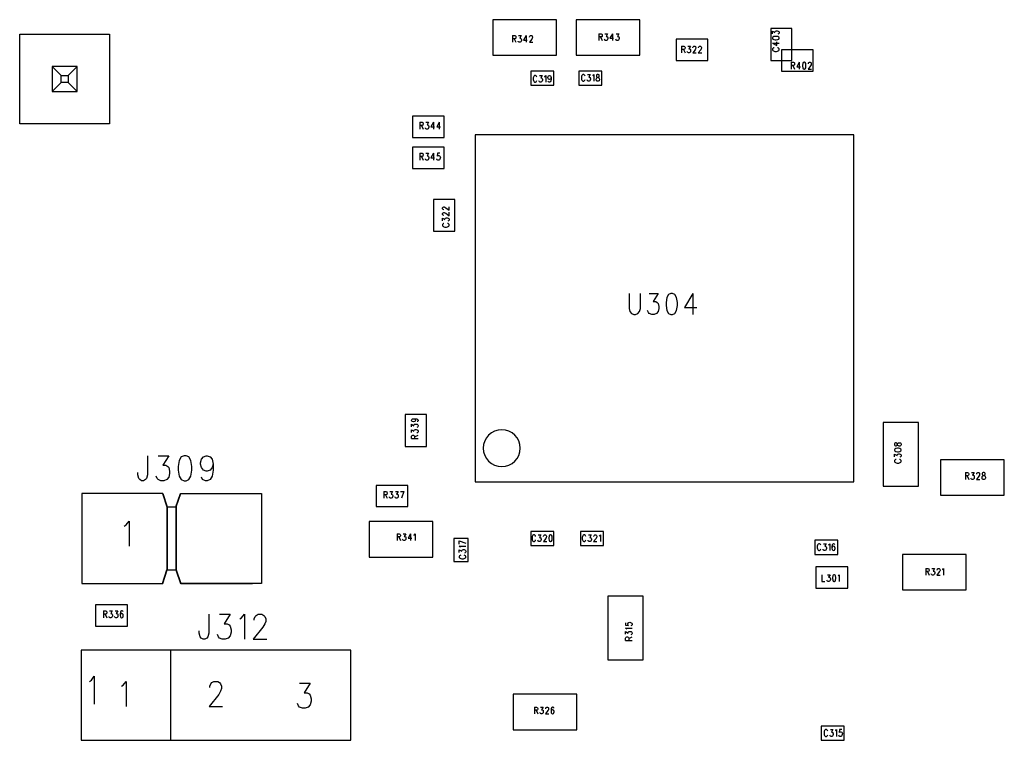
# Model space of a CAD drawing. Extents: x 29 to 83, y 19 to 137.
# Tile 7 of 9: x 55 to 82, y 83 to 104. Entities that reach past the tile are written whole.
import ezdxf

# ---------------------------------------------------------------- set-up
doc = ezdxf.new("R2010")
doc.units = 0
doc.layers.add('ref_top', color=9, linetype='CONTINUOUS')

msp = doc.modelspace()

# ---------------------------------------------------------------- linework, layer by layer
at = {"layer": 'ref_top', "color": 9}
for points in [[(67.975108, 103.550165), (67.975108, 102.550165), (69.77521, 102.550165), (69.77521, 103.550165), (67.975108, 103.550165)], [(72.125222, 102.550165), (72.125222, 103.550165), (70.325121, 103.550165), (70.325121, 102.550165), (72.125222, 102.550165)], [(76.425197, 102.400305), (76.425197, 103.300229), (75.825248, 103.300229), (75.825248, 102.400305), (76.425197, 102.400305)], [(75.873, 103.154432), (75.873, 103.229616), (75.945644, 103.188722), (75.945644, 103.209042), (75.954788, 103.222758), (75.963678, 103.229616), (75.990856, 103.23622), (76.009144, 103.23622), (76.036322, 103.229616), (76.054356, 103.2159), (76.0635, 103.195326), (76.0635, 103.175006), (76.054356, 103.154432), (76.045212, 103.147828), (76.027178, 103.14097)], [(54.605029, 100.605283), (54.605029, 103.145288), (57.145034, 103.145288), (57.145034, 100.605283), (54.605029, 100.605283)], [(68.530099, 103.102362), (68.530099, 102.911862)], [(68.530099, 103.102362), (68.591567, 103.102362), (68.611887, 103.093218), (68.618745, 103.084074), (68.625603, 103.06604), (68.625603, 103.047752), (68.618745, 103.029718), (68.611887, 103.020574), (68.591567, 103.011684), (68.530099, 103.011684)], [(68.577851, 103.011684), (68.625603, 102.911862)], [(68.700533, 103.102362), (68.775718, 103.102362), (68.734569, 103.029718), (68.755144, 103.029718), (68.76886, 103.020574), (68.775718, 103.011684), (68.782322, 102.984506), (68.782322, 102.966218), (68.775718, 102.93904), (68.762002, 102.921006), (68.741427, 102.911862), (68.721107, 102.911862), (68.700533, 102.921006), (68.693675, 102.93015), (68.687071, 102.948184)], [(68.911862, 103.102362), (68.84379, 102.975362), (68.946152, 102.975362)], [(68.911862, 103.102362), (68.911862, 102.911862)], [(69.014224, 103.056896), (69.014224, 103.06604), (69.021082, 103.084074), (69.02794, 103.093218), (69.041402, 103.102362), (69.068834, 103.102362), (69.082296, 103.093218), (69.089154, 103.084074), (69.096012, 103.06604), (69.096012, 103.047752), (69.089154, 103.029718), (69.075692, 103.00254), (69.007366, 102.911862), (69.10287, 102.911862)], [(70.970028, 103.152146), (70.970028, 102.9619)], [(70.970028, 103.152146), (71.031496, 103.152146), (71.05207, 103.143256), (71.058674, 103.134112), (71.065532, 103.116078), (71.065532, 103.09779), (71.058674, 103.079756), (71.05207, 103.070612), (71.031496, 103.061722), (70.970028, 103.061722)], [(71.01778, 103.061722), (71.065532, 102.9619)], [(71.140716, 103.152146), (71.215646, 103.152146), (71.174752, 103.079756), (71.195072, 103.079756), (71.208788, 103.070612), (71.215646, 103.061722), (71.222504, 103.034544), (71.222504, 103.016256), (71.215646, 102.989078), (71.20193, 102.971044), (71.18161, 102.9619), (71.161036, 102.9619), (71.140716, 102.971044), (71.133858, 102.979934), (71.127, 102.998222)], [(71.352045, 103.152146), (71.283719, 103.0254), (71.386081, 103.0254)], [(71.352045, 103.152146), (71.352045, 102.9619)], [(71.461011, 103.152146), (71.535941, 103.152146), (71.495047, 103.079756), (71.515621, 103.079756), (71.529337, 103.070612), (71.535941, 103.061722), (71.542799, 103.034544), (71.542799, 103.016256), (71.535941, 102.989078), (71.522479, 102.971044), (71.501905, 102.9619), (71.481585, 102.9619), (71.461011, 102.971044), (71.454153, 102.979934), (71.447295, 102.998222)], [(74.050038, 103.000254), (73.150114, 103.000254), (73.150114, 102.400305), (74.050038, 102.400305), (74.050038, 103.000254)], [(75.873, 103.024892), (75.882144, 103.004572), (75.909322, 102.990856), (75.954788, 102.983998), (75.981966, 102.983998), (76.027178, 102.990856), (76.054356, 103.004572), (76.0635, 103.024892), (76.0635, 103.038608), (76.054356, 103.059182), (76.027178, 103.072644), (75.981966, 103.079502), (75.954788, 103.079502), (75.909322, 103.072644), (75.882144, 103.059182), (75.873, 103.038608), (75.873, 103.024892)], [(73.308611, 102.802134), (73.308611, 102.611887)], [(73.308611, 102.802134), (73.369825, 102.802134), (73.390399, 102.793244), (73.397257, 102.7841), (73.404115, 102.766066), (73.404115, 102.747777), (73.397257, 102.729743), (73.390399, 102.720599), (73.369825, 102.711709), (73.308611, 102.711709)], [(73.356363, 102.711709), (73.404115, 102.611887)], [(73.479045, 102.802134), (73.553975, 102.802134), (73.513081, 102.729743), (73.533655, 102.729743), (73.547117, 102.720599), (73.553975, 102.711709), (73.560833, 102.684531), (73.560833, 102.666243), (73.553975, 102.639065), (73.540259, 102.621031), (73.519939, 102.611887), (73.499365, 102.611887), (73.479045, 102.621031), (73.472187, 102.630175)], [(73.628905, 102.756922), (73.628905, 102.766066), (73.635763, 102.7841), (73.642621, 102.793244), (73.656337, 102.802134), (73.683515, 102.802134), (73.697231, 102.793244), (73.704089, 102.7841), (73.710947, 102.766066), (73.710947, 102.747777), (73.704089, 102.729743), (73.690373, 102.702565), (73.622301, 102.611887), (73.717551, 102.611887)], [(73.79934, 102.793244), (73.813056, 102.802134), (73.840488, 102.802134), (73.85395, 102.793244), (73.860808, 102.7841), (73.867666, 102.766066), (73.867666, 102.747777), (73.860808, 102.729743), (73.847092, 102.702565), (73.77902, 102.611887), (73.874524, 102.611887)], [(73.785878, 102.756922), (73.785878, 102.766066), (73.792736, 102.7841), (73.79934, 102.793244)], [(75.873, 102.888494), (76, 102.820422), (76, 102.922784)], [(75.873, 102.888494), (76.0635, 102.888494)], [(75.918466, 102.758954), (75.900432, 102.75235), (75.882144, 102.738633), (75.873, 102.724917), (75.873, 102.697739), (75.882144, 102.684023), (75.900432, 102.670307), (75.918466, 102.663703), (75.945644, 102.656845), (75.990856, 102.656845), (76.018034, 102.663703), (76.036322, 102.670307), (76.054356, 102.684023), (76.0635, 102.697739), (76.0635, 102.724917), (76.054356, 102.738633), (76.036322, 102.75235), (76.018034, 102.758954)], [(77.025146, 102.700279), (76.125222, 102.700279), (76.125222, 102.10033), (77.025146, 102.10033), (77.025146, 102.700279)], [(73.472187, 102.630175), (73.465329, 102.648209)], [(55.77521, 101.975108), (55.525019, 102.225298), (55.525019, 101.525273), (56.225044, 101.525273), (56.225044, 102.225298), (55.525019, 102.225298)], [(55.975108, 101.975108), (56.225044, 102.225298)], [(69.700025, 102.10033), (69.050038, 102.10033), (69.050038, 101.700279), (69.700025, 101.700279), (69.700025, 102.10033)], [(70.400051, 101.700279), (71.050038, 101.700279), (71.050038, 102.10033), (70.400051, 102.10033), (70.400051, 101.700279)], [(76.405131, 102.347219), (76.405131, 102.156972)], [(76.405131, 102.347219), (76.466599, 102.347219), (76.486919, 102.338075), (76.493777, 102.329185), (76.500635, 102.310897), (76.500635, 102.292863), (76.493777, 102.274829), (76.486919, 102.265685), (76.466599, 102.256541), (76.405131, 102.256541)], [(76.452883, 102.256541), (76.500635, 102.156972)], [(76.630175, 102.347219), (76.561849, 102.220472), (76.664211, 102.220472)], [(76.630175, 102.347219), (76.630175, 102.156972)], [(76.766574, 102.347219), (76.745999, 102.338075), (76.732537, 102.310897), (76.725679, 102.265685), (76.725679, 102.238506), (76.732537, 102.193294), (76.745999, 102.165862), (76.766574, 102.156972), (76.780036, 102.156972), (76.80061, 102.165862), (76.814326, 102.193294), (76.821184, 102.238506), (76.821184, 102.265685), (76.814326, 102.310897), (76.80061, 102.338075), (76.780036, 102.347219), (76.766574, 102.347219)], [(76.889256, 102.302007), (76.889256, 102.310897), (76.896114, 102.329185), (76.902972, 102.338075), (76.916434, 102.347219), (76.943866, 102.347219), (76.957328, 102.338075), (76.964186, 102.329185), (76.971044, 102.310897), (76.971044, 102.292863), (76.964186, 102.274829), (76.950724, 102.24765), (76.882398, 102.156972), (76.977902, 102.156972)], [(55.77521, 101.77521), (55.77521, 101.975108), (55.975108, 101.975108), (55.975108, 101.77521), (55.77521, 101.77521)], [(69.216408, 101.931928), (69.209804, 101.949962), (69.196088, 101.96825), (69.182372, 101.97714), (69.155194, 101.97714), (69.141478, 101.96825), (69.127762, 101.949962), (69.121158, 101.931928), (69.1143, 101.90475), (69.1143, 101.859538), (69.121158, 101.83236), (69.127762, 101.814072), (69.141478, 101.796038), (69.155194, 101.786894), (69.182372, 101.786894), (69.196088, 101.796038), (69.209804, 101.814072), (69.216408, 101.83236)], [(69.291593, 101.97714), (69.366523, 101.97714), (69.325629, 101.90475), (69.345949, 101.90475), (69.359665, 101.895606), (69.366523, 101.886716), (69.373381, 101.859538), (69.373381, 101.84125), (69.366523, 101.814072), (69.352807, 101.796038), (69.332487, 101.786894), (69.311913, 101.786894), (69.291593, 101.796038), (69.284735, 101.804928), (69.277877, 101.823216)], [(69.434595, 101.941072), (69.448311, 101.949962), (69.468885, 101.97714), (69.468885, 101.786894)], [(69.618745, 101.913894), (69.611887, 101.886716), (69.598425, 101.868428), (69.577851, 101.859538), (69.570993, 101.859538), (69.550673, 101.868428), (69.536957, 101.886716), (69.530099, 101.913894), (69.530099, 101.922784), (69.536957, 101.949962), (69.550673, 101.96825), (69.570993, 101.97714), (69.577851, 101.97714), (69.598425, 101.96825), (69.611887, 101.949962), (69.618745, 101.913894), (69.618745, 101.868428), (69.611887, 101.823216), (69.598425, 101.796038), (69.577851, 101.786894), (69.564135, 101.786894), (69.543815, 101.796038), (69.536957, 101.814072)], [(70.578105, 101.95682), (70.571247, 101.975108), (70.557531, 101.993142), (70.544069, 102.002286), (70.516637, 102.002286), (70.503175, 101.993142), (70.489459, 101.975108), (70.482601, 101.95682), (70.475743, 101.929642), (70.475743, 101.88443), (70.482601, 101.857252), (70.489459, 101.839218), (70.503175, 101.82093), (70.516637, 101.81204), (70.544069, 101.81204), (70.557531, 101.82093), (70.571247, 101.839218), (70.578105, 101.857252)], [(70.653035, 102.002286), (70.728219, 102.002286), (70.687071, 101.929642), (70.707645, 101.929642), (70.721361, 101.920752), (70.728219, 101.911608), (70.734823, 101.88443), (70.734823, 101.866396), (70.728219, 101.839218), (70.714503, 101.82093), (70.693929, 101.81204), (70.673609, 101.81204), (70.653035, 101.82093), (70.646177, 101.830074), (70.639573, 101.848108)], [(70.796292, 101.965964), (70.810008, 101.975108), (70.830328, 102.002286), (70.830328, 101.81204)], [(70.925832, 102.002286), (70.905258, 101.993142), (70.898654, 101.975108), (70.898654, 101.95682), (70.905258, 101.938786), (70.918974, 101.929642), (70.946152, 101.920752), (70.966726, 101.911608), (70.980442, 101.893574), (70.9873, 101.875286), (70.9873, 101.848108), (70.980442, 101.830074), (70.973584, 101.82093), (70.95301, 101.81204), (70.925832, 101.81204), (70.905258, 101.82093), (70.898654, 101.830074), (70.891796, 101.848108), (70.891796, 101.875286), (70.898654, 101.893574), (70.912116, 101.911608), (70.93269, 101.920752), (70.959868, 101.929642), (70.973584, 101.938786), (70.980442, 101.95682), (70.980442, 101.975108), (70.973584, 101.993142), (70.95301, 102.002286), (70.925832, 102.002286)], [(55.77521, 101.77521), (55.525019, 101.525273)], [(55.975108, 101.77521), (56.225044, 101.525273)], [(66.600203, 100.825248), (65.700025, 100.825248), (65.700025, 100.225298), (66.600203, 100.225298), (66.600203, 100.825248)], [(65.911608, 100.652273), (65.911608, 100.462027)], [(65.911608, 100.652273), (65.973076, 100.652273), (65.99365, 100.643129), (66.000254, 100.633985), (66.007112, 100.615951), (66.007112, 100.597917), (66.000254, 100.579629), (65.99365, 100.570739), (65.973076, 100.561595), (65.911608, 100.561595)], [(65.95936, 100.561595), (66.007112, 100.462027)], [(66.082296, 100.652273), (66.157226, 100.652273), (66.116332, 100.579629), (66.136652, 100.579629), (66.150368, 100.570739), (66.157226, 100.561595), (66.164084, 100.534417), (66.164084, 100.516383), (66.157226, 100.489205), (66.14351, 100.470917), (66.12319, 100.462027), (66.102616, 100.462027), (66.082296, 100.470917), (66.075438, 100.480061), (66.06858, 100.498095)], [(66.293625, 100.652273), (66.225298, 100.525273), (66.327661, 100.525273)], [(66.293625, 100.652273), (66.293625, 100.462027)], [(66.457201, 100.652273), (66.388875, 100.525273), (66.491237, 100.525273)], [(66.457201, 100.652273), (66.457201, 100.462027)], [(78.17526, 100.300229), (67.475235, 100.300229), (67.475235, 90.500127), (78.17526, 90.500127), (78.17526, 100.300229)], [(66.600203, 99.950216), (65.700025, 99.950216), (65.700025, 99.350267), (66.600203, 99.350267), (66.600203, 99.950216)], [(65.911608, 99.777242), (65.911608, 99.586995)], [(65.911608, 99.777242), (65.973076, 99.777242), (65.99365, 99.768098), (66.000254, 99.759208), (66.007112, 99.740919), (66.007112, 99.722885), (66.000254, 99.704851), (65.99365, 99.695707), (65.973076, 99.686563), (65.911608, 99.686563)], [(65.95936, 99.686563), (66.007112, 99.586995)], [(66.082296, 99.777242), (66.157226, 99.777242), (66.116332, 99.704851), (66.136652, 99.704851), (66.150368, 99.695707), (66.157226, 99.686563), (66.164084, 99.659385), (66.164084, 99.641351), (66.157226, 99.614173), (66.14351, 99.595885), (66.12319, 99.586995), (66.102616, 99.586995), (66.082296, 99.595885), (66.075438, 99.605029), (66.06858, 99.623063)], [(66.293625, 99.777242), (66.225298, 99.650241), (66.327661, 99.650241)], [(66.293625, 99.777242), (66.293625, 99.586995)], [(66.477521, 99.777242), (66.409449, 99.777242), (66.402591, 99.695707), (66.409449, 99.704851), (66.430023, 99.713741), (66.450343, 99.713741), (66.470917, 99.704851), (66.484379, 99.686563), (66.491237, 99.659385), (66.484379, 99.641351), (66.477521, 99.614173), (66.464059, 99.595885), (66.443485, 99.586995), (66.423165, 99.586995), (66.402591, 99.595885), (66.395733, 99.605029), (66.388875, 99.623063)], [(66.900178, 97.575311), (66.900178, 98.475235), (66.300229, 98.475235), (66.300229, 97.575311), (66.900178, 97.575311)], [(66.593345, 98.179324), (66.584455, 98.179324), (66.566167, 98.186182), (66.557277, 98.19304), (66.548133, 98.206502), (66.548133, 98.233934), (66.557277, 98.247396), (66.566167, 98.254255), (66.584455, 98.261113), (66.602489, 98.261113), (66.620523, 98.254255), (66.647701, 98.240538), (66.738379, 98.172466), (66.738379, 98.267971)], [(66.593345, 98.022352), (66.584455, 98.022352), (66.566167, 98.02921), (66.557277, 98.036068), (66.548133, 98.049784), (66.548133, 98.076962), (66.557277, 98.090678), (66.566167, 98.097536), (66.584455, 98.104394), (66.602489, 98.104394), (66.620523, 98.097536), (66.647701, 98.08382), (66.738379, 98.015748), (66.738379, 98.110998)], [(66.548133, 97.872492), (66.548133, 97.947422), (66.620523, 97.906528), (66.620523, 97.927102), (66.629667, 97.940564), (66.638811, 97.947422), (66.665989, 97.95428), (66.684023, 97.95428), (66.711201, 97.947422), (66.729235, 97.93396)], [(66.729235, 97.93396), (66.738379, 97.913386), (66.738379, 97.892812), (66.729235, 97.872492), (66.720345, 97.865634), (66.702057, 97.858776)], [(66.593345, 97.797562), (66.575311, 97.790704), (66.557277, 97.776988), (66.548133, 97.763272), (66.548133, 97.736093), (66.557277, 97.722377), (66.575311, 97.708915), (66.593345, 97.702057), (66.620523, 97.695199), (66.665989, 97.695199), (66.693167, 97.702057), (66.711201, 97.708915), (66.729235, 97.722377), (66.738379, 97.736093), (66.738379, 97.763272), (66.729235, 97.776988), (66.711201, 97.790704), (66.693167, 97.797562)], [(71.825248, 95.814326), (71.825248, 95.392431), (71.847854, 95.308103), (71.89332, 95.251715), (71.961392, 95.22352), (72.006858, 95.22352), (72.075184, 95.251715), (72.12065, 95.308103), (72.143256, 95.392431), (72.143256, 95.814326)], [(72.393447, 95.814326), (72.643383, 95.814326), (72.506985, 95.589281), (72.575057, 95.589281), (72.620523, 95.561087), (72.643383, 95.532893), (72.665989, 95.448565), (72.665989, 95.392431), (72.643383, 95.308103), (72.597917, 95.251715), (72.529591, 95.22352), (72.461519, 95.22352), (72.393447, 95.251715), (72.370587, 95.279909), (72.347981, 95.336043)], [(73.006858, 95.814326), (72.938786, 95.786132), (72.89332, 95.701803), (72.870714, 95.561087), (72.870714, 95.476759), (72.89332, 95.336043), (72.938786, 95.251715), (73.006858, 95.22352), (73.052324, 95.22352), (73.12065, 95.251715), (73.166116, 95.336043), (73.188722, 95.476759), (73.188722, 95.561087), (73.166116, 95.701803), (73.12065, 95.786132), (73.052324, 95.814326), (73.006858, 95.814326)], [(73.620523, 95.814326), (73.393447, 95.420625), (73.734315, 95.420625)], [(73.620523, 95.814326), (73.620523, 95.22352)], [(65.500127, 92.400305), (65.500127, 91.500127), (66.100076, 91.500127), (66.100076, 92.400305), (65.500127, 92.400305)], [(65.736601, 92.281179), (65.76378, 92.274321), (65.781814, 92.260605), (65.790958, 92.240284), (65.790958, 92.233426), (65.781814, 92.212852), (65.76378, 92.19939), (65.736601, 92.192532), (65.727457, 92.192532), (65.700279, 92.19939), (65.682245, 92.212852), (65.673101, 92.233426), (65.673101, 92.240284), (65.682245, 92.260605), (65.700279, 92.274321), (65.736601, 92.281179), (65.781814, 92.281179), (65.82728, 92.274321), (65.854458, 92.260605), (65.863348, 92.240284), (65.863348, 92.226568), (65.854458, 92.205994), (65.83617, 92.19939)], [(65.673101, 92.049276), (65.673101, 92.124206), (65.745491, 92.083312), (65.745491, 92.103886), (65.754636, 92.117348), (65.76378, 92.124206), (65.790958, 92.131064), (65.808992, 92.131064), (65.83617, 92.124206), (65.854458, 92.110744), (65.863348, 92.09017), (65.863348, 92.06985), (65.854458, 92.049276), (65.845314, 92.042418), (65.82728, 92.03556)], [(79.000254, 90.375159), (80.000254, 90.375159), (80.000254, 92.17526), (79.000254, 92.17526), (79.000254, 90.375159)], [(65.673101, 91.892558), (65.673101, 91.967488), (65.745491, 91.926594), (65.745491, 91.946914), (65.754636, 91.96063), (65.76378, 91.967488), (65.790958, 91.974346), (65.808992, 91.974346), (65.83617, 91.967488), (65.854458, 91.953772), (65.863348, 91.933452), (65.863348, 91.912878), (65.854458, 91.892558), (65.845314, 91.8857), (65.82728, 91.878842)], [(65.673101, 91.722123), (65.673101, 91.783338), (65.682245, 91.803912), (65.691135, 91.810516), (65.709423, 91.817374), (65.727457, 91.817374), (65.745491, 91.810516), (65.754636, 91.803912), (65.76378, 91.783338), (65.76378, 91.722123)], [(65.76378, 91.769622), (65.863348, 91.817374)], [(65.673101, 91.722123), (65.863348, 91.722123)], [(79.323089, 91.541529), (79.332233, 91.521209), (79.350267, 91.514351), (79.368555, 91.514351), (79.386589, 91.521209), (79.395733, 91.534671), (79.404623, 91.562103), (79.413767, 91.582423), (79.431801, 91.596139), (79.450089, 91.602997), (79.477267, 91.602997), (79.495301, 91.596139), (79.504445, 91.589281), (79.513335, 91.568707), (79.513335, 91.541529), (79.504445, 91.521209), (79.495301, 91.514351), (79.477267, 91.507493), (79.450089, 91.507493), (79.431801, 91.514351), (79.413767, 91.527813), (79.404623, 91.548387), (79.395733, 91.575565), (79.386589, 91.589281), (79.368555, 91.596139), (79.350267, 91.596139), (79.332233, 91.589281), (79.323089, 91.568707), (79.323089, 91.541529)], [(79.323089, 91.391669), (79.332233, 91.371095), (79.359411, 91.357379), (79.404623, 91.350521), (79.431801, 91.350521), (79.477267, 91.357379), (79.504445, 91.371095), (79.513335, 91.391669), (79.513335, 91.405131), (79.504445, 91.425705), (79.477267, 91.439167), (79.431801, 91.446025), (79.404623, 91.446025), (79.359411, 91.439167), (79.332233, 91.425705), (79.323089, 91.405131), (79.323089, 91.391669)], [(79.323089, 91.207518), (79.323089, 91.282449), (79.395733, 91.241554), (79.395733, 91.261875), (79.404623, 91.275591), (79.413767, 91.282449), (79.440945, 91.289307), (79.458979, 91.289307), (79.486157, 91.282449), (79.504445, 91.268733), (79.513335, 91.248412), (79.513335, 91.227838), (79.504445, 91.207518), (79.495301, 91.20066), (79.477267, 91.193802)], [(58.21463, 91.236982), (58.21463, 90.696977), (58.187452, 90.595885), (58.16002, 90.562103), (58.105664, 90.528321), (58.051054, 90.528321), (57.996444, 90.562103), (57.969266, 90.595885), (57.941834, 90.696977), (57.941834, 90.764542)], [(58.514605, 91.236982), (58.81458, 91.236982), (58.651003, 90.96698), (58.732791, 90.96698), (58.787402, 90.933198), (58.81458, 90.89967), (58.842012, 90.798324), (58.842012, 90.730759), (58.81458, 90.629667), (58.760224, 90.562103), (58.678181, 90.528321), (58.596393, 90.528321), (58.514605, 90.562103), (58.487427, 90.595885), (58.459995, 90.663195)], [(59.250953, 91.236982), (59.169164, 91.2032), (59.114554, 91.102108), (59.087376, 90.933198), (59.087376, 90.832106), (59.114554, 90.663195), (59.169164, 90.562103), (59.250953, 90.528321), (59.305563, 90.528321), (59.387351, 90.562103), (59.441961, 90.663195), (59.469139, 90.832106), (59.469139, 90.933198), (59.441961, 91.102108), (59.387351, 91.2032), (59.305563, 91.236982), (59.250953, 91.236982)], [(60.069088, 91.000762), (60.04191, 90.89967), (59.9873, 90.832106), (59.905512, 90.798324), (59.878334, 90.798324), (59.796546, 90.832106), (59.741935, 90.89967), (59.714757, 91.000762), (59.714757, 91.034544), (59.741935, 91.13589), (59.796546, 91.2032), (59.878334, 91.236982), (59.905512, 91.236982), (59.9873, 91.2032), (60.04191, 91.13589), (60.069088, 91.000762), (60.069088, 90.832106), (60.04191, 90.663195), (59.9873, 90.562103), (59.905512, 90.528321), (59.851156, 90.528321)], [(79.368555, 91.132334), (79.350267, 91.12573), (79.332233, 91.112014), (79.323089, 91.098298), (79.323089, 91.07112), (79.332233, 91.057404), (79.350267, 91.043942), (79.368555, 91.037084), (79.395733, 91.030226), (79.440945, 91.030226), (79.468123, 91.037084), (79.486157, 91.043942), (79.504445, 91.057404), (79.513335, 91.07112), (79.513335, 91.098298), (79.504445, 91.112014), (79.486157, 91.12573), (79.468123, 91.132334)], [(80.625095, 91.125222), (80.625095, 90.125222), (82.425197, 90.125222), (82.425197, 91.125222), (80.625095, 91.125222)], [(81.325883, 90.7587), (81.325883, 90.568453)], [(81.325883, 90.7587), (81.387097, 90.7587), (81.407671, 90.749555), (81.414529, 90.740665), (81.421387, 90.722377), (81.421387, 90.704343), (81.414529, 90.686309), (81.407671, 90.677165), (81.387097, 90.668021), (81.325883, 90.668021)], [(81.496317, 90.7587), (81.571247, 90.7587), (81.530353, 90.686309), (81.550927, 90.686309), (81.564389, 90.677165), (81.571247, 90.668021), (81.578105, 90.640843), (81.578105, 90.622809), (81.571247, 90.595631), (81.557531, 90.577597)], [(81.646177, 90.713487), (81.646177, 90.722377), (81.653035, 90.740665), (81.659893, 90.749555), (81.673609, 90.7587), (81.700787, 90.7587), (81.714503, 90.749555), (81.721361, 90.740665), (81.728219, 90.722377), (81.728219, 90.704343), (81.721361, 90.686309), (81.707645, 90.659131), (81.639573, 90.568453), (81.734823, 90.568453)], [(81.830328, 90.7587), (81.810008, 90.749555), (81.80315, 90.731521), (81.80315, 90.713487), (81.810008, 90.695199), (81.82347, 90.686309), (81.850902, 90.677165), (81.871222, 90.668021), (81.884938, 90.649987), (81.891796, 90.631953), (81.891796, 90.604775), (81.884938, 90.586487), (81.87808, 90.577597), (81.85776, 90.568453), (81.830328, 90.568453), (81.810008, 90.577597), (81.80315, 90.586487), (81.796292, 90.604775), (81.796292, 90.631953), (81.80315, 90.649987), (81.816866, 90.668021), (81.837186, 90.677165), (81.864364, 90.686309), (81.87808, 90.695199), (81.884938, 90.713487), (81.884938, 90.731521), (81.87808, 90.749555), (81.85776, 90.7587), (81.830328, 90.7587)], [(59.851156, 90.528321), (59.769114, 90.562103), (59.741935, 90.629667)], [(81.373635, 90.668021), (81.421387, 90.568453)], [(81.557531, 90.577597), (81.537211, 90.568453), (81.516637, 90.568453), (81.496317, 90.577597), (81.489459, 90.586487), (81.482601, 90.604775)], [(58.646177, 90.17018), (56.360173, 90.17018), (56.360173, 87.630175), (58.646177, 87.630175)], [(58.636017, 90.17018), (58.763018, 89.78918), (59.017018, 89.78918), (59.144018, 90.17018)], [(58.646177, 90.17018), (58.773178, 89.78918), (59.027178, 89.78918), (59.154178, 90.17018)], [(59.144018, 90.17018), (61.440183, 90.17018), (61.440183, 87.630175), (59.144018, 87.630175)], [(59.154178, 90.17018), (61.186182, 90.17018)], [(65.575057, 90.400305), (64.675133, 90.400305), (64.675133, 89.800102), (65.575057, 89.800102), (65.575057, 90.400305)], [(64.893574, 90.22733), (64.893574, 90.03683)], [(64.893574, 90.22733), (64.954788, 90.22733), (64.975362, 90.218186), (64.98222, 90.209042), (64.989078, 90.191008), (64.989078, 90.17272), (64.98222, 90.154686), (64.975362, 90.145542), (64.954788, 90.136652), (64.893574, 90.136652)], [(65.064008, 90.22733), (65.138938, 90.22733), (65.098044, 90.154686), (65.118618, 90.154686), (65.13208, 90.145542), (65.138938, 90.136652), (65.145796, 90.109474), (65.145796, 90.091186), (65.138938, 90.064008), (65.125476, 90.045974), (65.104902, 90.03683), (65.084328, 90.03683), (65.064008, 90.045974), (65.05715, 90.055118), (65.050292, 90.073152)], [(65.220726, 90.22733), (65.295911, 90.22733), (65.255017, 90.154686), (65.275337, 90.154686), (65.289053, 90.145542), (65.295911, 90.136652), (65.302515, 90.109474), (65.302515, 90.091186), (65.295911, 90.064008), (65.282195, 90.045974), (65.261621, 90.03683), (65.2413, 90.03683), (65.220726, 90.045974), (65.213868, 90.055118), (65.207264, 90.073152)], [(65.363983, 90.22733), (65.459487, 90.22733)], [(65.459487, 90.22733), (65.391161, 90.03683)], [(64.941326, 90.136652), (64.989078, 90.03683)], [(58.763018, 89.78918), (58.763018, 88.011176)], [(58.773178, 89.78918), (58.773178, 88.011176)], [(59.017018, 89.78918), (59.017018, 88.011176)], [(59.027178, 89.78918), (59.027178, 88.011176)], [(57.557277, 89.251969), (57.611887, 89.285751), (57.693675, 89.387097), (57.693675, 88.678181)], [(64.475235, 89.375159), (64.475235, 88.375159), (66.275083, 88.375159), (66.275083, 89.375159), (64.475235, 89.375159)], [(65.265939, 89.032258), (65.265939, 88.842012)], [(65.265939, 89.032258), (65.327153, 89.032258), (65.347727, 89.023114), (65.354331, 89.01397), (65.361189, 88.995936), (65.361189, 88.977902), (65.354331, 88.959614), (65.347727, 88.950724), (65.327153, 88.94158), (65.265939, 88.94158)], [(65.436373, 89.032258), (65.511303, 89.032258), (65.470409, 88.959614), (65.490729, 88.959614), (65.504445, 88.950724), (65.511303, 88.94158), (65.518161, 88.914402), (65.518161, 88.896368), (65.511303, 88.86919), (65.497587, 88.850902), (65.477267, 88.842012), (65.456693, 88.842012), (65.436373, 88.850902), (65.429515, 88.860046), (65.422657, 88.87808)], [(65.647701, 89.032258), (65.579375, 88.905258), (65.681737, 88.905258)], [(65.647701, 89.032258), (65.647701, 88.842012)], [(65.743205, 88.995936), (65.756668, 89.00508), (65.777242, 89.032258), (65.777242, 88.842012)], [(69.700025, 89.100076), (69.050038, 89.100076), (69.050038, 88.700279), (69.700025, 88.700279), (69.700025, 89.100076)], [(70.450089, 88.700279), (71.100076, 88.700279), (71.100076, 89.100076), (70.450089, 89.100076), (70.450089, 88.700279)], [(65.313437, 88.94158), (65.361189, 88.842012)], [(67.275083, 88.250191), (67.275083, 88.900178), (66.875032, 88.900178), (66.875032, 88.250191), (67.275083, 88.250191)], [(67.023114, 88.837186), (67.21336, 88.769114)], [(67.023114, 88.741681), (67.023114, 88.837186)], [(69.182372, 88.95682), (69.175514, 88.975108), (69.162052, 88.993142), (69.148336, 89.002286), (69.121158, 89.002286), (69.107442, 88.993142), (69.093726, 88.975108), (69.086868, 88.95682), (69.080264, 88.929642), (69.080264, 88.88443), (69.086868, 88.857252), (69.093726, 88.838964), (69.107442, 88.82093), (69.121158, 88.811786), (69.148336, 88.811786), (69.162052, 88.82093), (69.175514, 88.838964), (69.182372, 88.857252)], [(69.257303, 89.002286), (69.332487, 89.002286), (69.291593, 88.929642), (69.311913, 88.929642), (69.325629, 88.920752), (69.332487, 88.911608), (69.339345, 88.88443), (69.339345, 88.866396), (69.332487, 88.838964), (69.318771, 88.82093), (69.298197, 88.811786), (69.277877, 88.811786), (69.257303, 88.82093), (69.250699, 88.830074), (69.24384, 88.848108)], [(69.407417, 88.95682), (69.407417, 88.965964), (69.414275, 88.983998), (69.421133, 88.993142), (69.434595, 89.002286), (69.462027, 89.002286), (69.475489, 88.993142), (69.482347, 88.983998), (69.489205, 88.965964), (69.489205, 88.94793), (69.482347, 88.929642), (69.468885, 88.902464), (69.400559, 88.811786), (69.496063, 88.811786)], [(69.598425, 89.002286), (69.577851, 88.993142), (69.564135, 88.965964), (69.557531, 88.920752), (69.557531, 88.893574), (69.564135, 88.848108), (69.577851, 88.82093), (69.598425, 88.811786), (69.611887, 88.811786), (69.632461, 88.82093), (69.645923, 88.848108), (69.652781, 88.893574), (69.652781, 88.920752), (69.645923, 88.965964), (69.632461, 88.993142), (69.611887, 89.002286), (69.598425, 89.002286)], [(70.602997, 88.95682), (70.596393, 88.975108), (70.582677, 88.993142), (70.568961, 89.002286), (70.541783, 89.002286), (70.528067, 88.993142), (70.514351, 88.975108), (70.507747, 88.95682), (70.500889, 88.929642), (70.500889, 88.88443), (70.507747, 88.857252), (70.514351, 88.838964), (70.528067, 88.82093), (70.541783, 88.811786), (70.568961, 88.811786), (70.582677, 88.82093), (70.596393, 88.838964), (70.602997, 88.857252)], [(70.678181, 89.002286), (70.753112, 89.002286), (70.712217, 88.929642), (70.732537, 88.929642), (70.746253, 88.920752), (70.753112, 88.911608), (70.75997, 88.88443), (70.75997, 88.866396), (70.753112, 88.838964), (70.739395, 88.82093), (70.719075, 88.811786), (70.698501, 88.811786), (70.678181, 88.82093), (70.671323, 88.830074), (70.664465, 88.848108)], [(70.828042, 88.95682), (70.828042, 88.965964), (70.8349, 88.983998), (70.841758, 88.993142), (70.855474, 89.002286), (70.882652, 89.002286), (70.896368, 88.993142), (70.902972, 88.983998), (70.90983, 88.965964), (70.90983, 88.94793), (70.902972, 88.929642), (70.88951, 88.902464), (70.821184, 88.811786), (70.916688, 88.811786)], [(70.978156, 88.965964), (70.991618, 88.975108), (71.012192, 89.002286), (71.012192, 88.811786)], [(77.725171, 88.85014), (77.075184, 88.85014), (77.075184, 88.450089), (77.725171, 88.450089), (77.725171, 88.85014)], [(77.241554, 88.706883), (77.234696, 88.724917), (77.22098, 88.743205), (77.207518, 88.752096), (77.180086, 88.752096), (77.166624, 88.743205), (77.152908, 88.724917), (77.14605, 88.706883), (77.139192, 88.679705), (77.139192, 88.634493), (77.14605, 88.607315), (77.152908, 88.589027), (77.166624, 88.570993), (77.180086, 88.561849), (77.207518, 88.561849), (77.22098, 88.570993), (77.234696, 88.589027), (77.241554, 88.607315)], [(77.316485, 88.752096), (77.391415, 88.752096), (77.350521, 88.679705), (77.371095, 88.679705), (77.384811, 88.670561), (77.391415, 88.661671), (77.398273, 88.634493), (77.398273, 88.616205), (77.391415, 88.589027), (77.377953, 88.570993), (77.357379, 88.561849), (77.337059, 88.561849), (77.316485, 88.570993), (77.309627, 88.580137), (77.302769, 88.598171)], [(77.459741, 88.716027), (77.473457, 88.724917), (77.493777, 88.752096), (77.493777, 88.561849)], [(77.637033, 88.724917), (77.630175, 88.743205), (77.609601, 88.752096), (77.596139, 88.752096), (77.575565, 88.743205), (77.561849, 88.716027), (77.555245, 88.670561), (77.555245, 88.625349), (77.561849, 88.589027), (77.575565, 88.570993), (77.596139, 88.561849), (77.602997, 88.561849), (77.623317, 88.570993), (77.637033, 88.589027), (77.643891, 88.616205), (77.643891, 88.625349), (77.637033, 88.652527), (77.623317, 88.670561), (77.602997, 88.679705), (77.596139, 88.679705), (77.575565, 88.670561), (77.561849, 88.652527), (77.555245, 88.625349)], [(67.059436, 88.646431), (67.050292, 88.659893), (67.023114, 88.680467), (67.21336, 88.680467)], [(67.023114, 88.503175), (67.023114, 88.578105), (67.095504, 88.537211), (67.095504, 88.557785), (67.104648, 88.571247), (67.113792, 88.578105), (67.14097, 88.584963), (67.159004, 88.584963), (67.186182, 88.578105), (67.20447, 88.564389), (67.21336, 88.544069), (67.21336, 88.523495), (67.20447, 88.503175), (67.195326, 88.496317), (67.177038, 88.489459)], [(67.068326, 88.428245), (67.050292, 88.421387), (67.032258, 88.407671), (67.023114, 88.393955), (67.023114, 88.366777), (67.032258, 88.353061), (67.050292, 88.339599), (67.068326, 88.332741), (67.095504, 88.325883), (67.14097, 88.325883), (67.168148, 88.332741), (67.186182, 88.339599), (67.20447, 88.353061), (67.21336, 88.366777), (67.21336, 88.393955), (67.20447, 88.407671), (67.186182, 88.421387), (67.168148, 88.428245)], [(81.350267, 87.450089), (81.350267, 88.450089), (79.550165, 88.450089), (79.550165, 87.450089), (81.350267, 87.450089)], [(58.636017, 87.630175), (58.763018, 88.011176), (59.017018, 88.011176), (59.144018, 87.630175)], [(58.646177, 87.630175), (58.773178, 88.011176), (59.027178, 88.011176), (59.154178, 87.630175)], [(78.000254, 88.100076), (77.100076, 88.100076), (77.100076, 87.500127), (78.000254, 87.500127), (78.000254, 88.100076)], [(80.206502, 88.053848), (80.206502, 87.863602)], [(80.206502, 88.053848), (80.267717, 88.053848), (80.288291, 88.044704), (80.295149, 88.035814), (80.301753, 88.017526), (80.301753, 87.999492), (80.295149, 87.981204)], [(80.295149, 87.981204), (80.288291, 87.972314), (80.267717, 87.96317), (80.206502, 87.96317)], [(80.254255, 87.96317), (80.301753, 87.863602)], [(80.431293, 87.981204), (80.445009, 87.972314), (80.451867, 87.96317), (80.458725, 87.935992), (80.458725, 87.917958), (80.451867, 87.89078), (80.438151, 87.872492), (80.417831, 87.863602), (80.397257, 87.863602), (80.376937, 87.872492), (80.370079, 87.881636), (80.363221, 87.89967)], [(80.376937, 88.053848), (80.451867, 88.053848), (80.410973, 87.981204)], [(80.410973, 87.981204), (80.431293, 87.981204)], [(80.601981, 87.981204), (80.588265, 87.954026), (80.519939, 87.863602), (80.615443, 87.863602)], [(80.526797, 88.008636), (80.526797, 88.017526), (80.533655, 88.035814), (80.540513, 88.044704), (80.554229, 88.053848), (80.581407, 88.053848), (80.595123, 88.044704), (80.601981, 88.035814), (80.608585, 88.017526), (80.608585, 87.999492), (80.601981, 87.981204)], [(80.676911, 88.017526), (80.690373, 88.02667), (80.710947, 88.053848), (80.710947, 87.863602)], [(77.271019, 87.877318), (77.271019, 87.686817), (77.352807, 87.686817)], [(77.427991, 87.877318), (77.502921, 87.877318), (77.462027, 87.804674), (77.482347, 87.804674), (77.496063, 87.79553), (77.502921, 87.78664), (77.509779, 87.759462), (77.509779, 87.741173), (77.502921, 87.713995), (77.489205, 87.695961), (77.468885, 87.686817), (77.448311, 87.686817), (77.427991, 87.695961), (77.421133, 87.705105), (77.414275, 87.723139)], [(77.611887, 87.877318), (77.591567, 87.868174), (77.577851, 87.840996), (77.570993, 87.79553), (77.570993, 87.768352), (77.577851, 87.723139), (77.591567, 87.695961), (77.611887, 87.686817), (77.625603, 87.686817), (77.646177, 87.695961), (77.659639, 87.723139), (77.666497, 87.768352), (77.666497, 87.79553), (77.659639, 87.840996), (77.646177, 87.868174), (77.625603, 87.877318), (77.611887, 87.877318)], [(77.727965, 87.840996), (77.741427, 87.85014), (77.762002, 87.877318), (77.762002, 87.686817)], [(59.154178, 87.630175), (61.186182, 87.630175)], [(71.225044, 85.475235), (72.225044, 85.475235), (72.225044, 87.275083), (71.225044, 87.275083), (71.225044, 85.475235)], [(57.650241, 87.025146), (56.750064, 87.025146), (56.750064, 86.425197), (57.650241, 86.425197), (57.650241, 87.025146)], [(56.971806, 86.852172), (56.971806, 86.661925)], [(56.971806, 86.852172), (57.033274, 86.852172), (57.053848, 86.843028), (57.060452, 86.834138), (57.06731, 86.81585), (57.06731, 86.797816), (57.060452, 86.779782), (57.053848, 86.770638), (57.033274, 86.761494), (56.971806, 86.761494)], [(57.142494, 86.852172), (57.217424, 86.852172), (57.17653, 86.779782), (57.19685, 86.779782), (57.210566, 86.770638), (57.217424, 86.761494), (57.224282, 86.734315), (57.224282, 86.716281), (57.217424, 86.689103), (57.203708, 86.671069), (57.183388, 86.661925), (57.162814, 86.661925), (57.142494, 86.671069), (57.135636, 86.679959), (57.128778, 86.698247)], [(57.299213, 86.852172), (57.374143, 86.852172), (57.333249, 86.779782), (57.353823, 86.779782), (57.367285, 86.770638), (57.374143, 86.761494), (57.381001, 86.734315), (57.381001, 86.716281), (57.374143, 86.689103), (57.360681, 86.671069), (57.340107, 86.661925), (57.319787, 86.661925), (57.299213, 86.671069), (57.292355, 86.679959), (57.285497, 86.698247)], [(57.524257, 86.824994), (57.517399, 86.843028), (57.496825, 86.852172), (57.483363, 86.852172), (57.462789, 86.843028), (57.449327, 86.81585), (57.442469, 86.770638), (57.442469, 86.725425), (57.449327, 86.689103), (57.462789, 86.671069), (57.483363, 86.661925), (57.490221, 86.661925), (57.510541, 86.671069), (57.524257, 86.689103), (57.531115, 86.716281), (57.531115, 86.725425), (57.524257, 86.752604), (57.510541, 86.770638), (57.490221, 86.779782), (57.483363, 86.779782), (57.462789, 86.770638), (57.449327, 86.752604), (57.442469, 86.725425)], [(57.019558, 86.761494), (57.06731, 86.661925)], [(59.948692, 86.762002), (59.948692, 86.221996), (59.921514, 86.120904), (59.894336, 86.087122), (59.839726, 86.05334), (59.785116, 86.05334), (59.730505, 86.087122), (59.703327, 86.120904), (59.676149, 86.221996), (59.676149, 86.289561)], [(60.248666, 86.762002), (60.548641, 86.762002), (60.385065, 86.491999), (60.466853, 86.491999), (60.521463, 86.458217), (60.548641, 86.424435), (60.576073, 86.323343), (60.576073, 86.255779), (60.548641, 86.154432), (60.494285, 86.087122), (60.412497, 86.05334), (60.330455, 86.05334), (60.248666, 86.087122), (60.221488, 86.120904), (60.19431, 86.188214)], [(60.821438, 86.627127), (60.876048, 86.660909), (60.957836, 86.762002), (60.957836, 86.05334)], [(61.230632, 86.593345), (61.230632, 86.627127), (61.257811, 86.694437), (61.285243, 86.728219), (61.339599, 86.762002), (61.448819, 86.762002), (61.503429, 86.728219), (61.530607, 86.694437), (61.557785, 86.627127), (61.557785, 86.559563), (61.530607, 86.491999), (61.475997, 86.390907), (61.2032, 86.05334), (61.585217, 86.05334)], [(71.722885, 86.520701), (71.722885, 86.452629), (71.80442, 86.445771), (71.79553, 86.452629), (71.786386, 86.472949), (71.786386, 86.493523), (71.79553, 86.513843), (71.813564, 86.527559), (71.840742, 86.534417), (71.858776, 86.527559), (71.885954, 86.520701), (71.904242, 86.507239), (71.913132, 86.486665), (71.913132, 86.466345), (71.904242, 86.445771), (71.895098, 86.438913), (71.877064, 86.432055)], [(71.759208, 86.336551), (71.750064, 86.350267), (71.722885, 86.370841), (71.913132, 86.370841)], [(71.722885, 86.193548), (71.722885, 86.268479), (71.79553, 86.227584), (71.79553, 86.248158), (71.80442, 86.261621), (71.813564, 86.268479), (71.840742, 86.275337), (71.858776, 86.275337), (71.885954, 86.268479), (71.904242, 86.254763), (71.913132, 86.234442), (71.913132, 86.213868), (71.904242, 86.193548), (71.895098, 86.18669), (71.877064, 86.179832)], [(71.722885, 86.023114), (71.722885, 86.084328), (71.732029, 86.104902), (71.740919, 86.11176), (71.759208, 86.118618), (71.777242, 86.118618), (71.79553, 86.11176), (71.80442, 86.104902), (71.813564, 86.084328), (71.813564, 86.023114)], [(71.722885, 86.023114), (71.913132, 86.023114)], [(71.813564, 86.070866), (71.913132, 86.118618)], [(56.340107, 83.205232), (63.960122, 83.205232), (63.960122, 85.745237), (56.340107, 85.745237), (56.340107, 83.205232)], [(58.880112, 83.205232), (58.880112, 85.745237)], [(56.575057, 84.862586), (56.629667, 84.900178), (56.711455, 85.0127), (56.711455, 84.225044)], [(57.477267, 84.726949), (57.531877, 84.760732), (57.613665, 84.862078), (57.613665, 84.153416)], [(59.981966, 84.693421), (59.981966, 84.726949), (60.009144, 84.794514), (60.036576, 84.828296), (60.090932, 84.862078), (60.200152, 84.862078), (60.254763, 84.828296), (60.281941, 84.794514), (60.309119, 84.726949), (60.309119, 84.659639), (60.281941, 84.592075), (60.22733, 84.490729), (59.954788, 84.153416), (60.336551, 84.153416)], [(62.509271, 84.81204), (62.809246, 84.81204), (62.645669, 84.542037), (62.727457, 84.542037), (62.782068, 84.508255), (62.809246, 84.474473), (62.836424, 84.373381), (62.836424, 84.305817), (62.809246, 84.20447), (62.754636, 84.13716), (62.672847, 84.103378), (62.591059, 84.103378), (62.509271, 84.13716), (62.481839, 84.170688), (62.454661, 84.238252)], [(68.550165, 84.500127), (68.550165, 83.500127), (70.350267, 83.500127), (70.350267, 84.500127), (68.550165, 84.500127)], [(69.147066, 84.13716), (69.147066, 83.946914)], [(69.147066, 84.13716), (69.20828, 84.13716), (69.228854, 84.128016), (69.235712, 84.119126), (69.242316, 84.100838), (69.242316, 84.082804), (69.235712, 84.06477), (69.228854, 84.055626), (69.20828, 84.046482), (69.147066, 84.046482)], [(69.194564, 84.046482), (69.242316, 83.946914)], [(69.317501, 84.13716), (69.392431, 84.13716), (69.351537, 84.06477), (69.371857, 84.06477), (69.385573, 84.055626), (69.392431, 84.046482), (69.399289, 84.019304), (69.399289, 84.00127), (69.392431, 83.974092), (69.378715, 83.956058), (69.358395, 83.946914), (69.337821, 83.946914), (69.317501, 83.956058), (69.310643, 83.964948), (69.303785, 83.983236)], [(69.467361, 84.091948), (69.467361, 84.100838), (69.474219, 84.119126), (69.481077, 84.128016), (69.494793, 84.13716), (69.521971, 84.13716), (69.535687, 84.128016), (69.542291, 84.119126), (69.549149, 84.100838), (69.549149, 84.082804), (69.542291, 84.06477), (69.528829, 84.037592), (69.460503, 83.946914), (69.556007, 83.946914)], [(69.671831, 84.13716), (69.658369, 84.13716), (69.637795, 84.128016), (69.624333, 84.100838), (69.617475, 84.055626), (69.617475, 84.010414), (69.624333, 83.974092), (69.637795, 83.956058), (69.658369, 83.946914), (69.665227, 83.946914), (69.685547, 83.956058), (69.699263, 83.974092), (69.706121, 84.00127), (69.706121, 84.010414), (69.699263, 84.037592), (69.685547, 84.055626), (69.665227, 84.06477), (69.658369, 84.06477), (69.637795, 84.055626), (69.624333, 84.037592), (69.617475, 84.010414)], [(69.699263, 84.109982), (69.692405, 84.128016), (69.671831, 84.13716)], [(77.900178, 83.600203), (77.250191, 83.600203), (77.250191, 83.200152), (77.900178, 83.200152), (77.900178, 83.600203)], [(77.434595, 83.456947), (77.427991, 83.474981), (77.414275, 83.493015), (77.400559, 83.502159), (77.373381, 83.502159), (77.359665, 83.493015), (77.345949, 83.474981), (77.339345, 83.456947), (77.332487, 83.429769), (77.332487, 83.384303), (77.339345, 83.357125), (77.345949, 83.339091), (77.359665, 83.321057), (77.373381, 83.311913), (77.400559, 83.311913), (77.414275, 83.321057), (77.427991, 83.339091), (77.434595, 83.357125)], [(77.509779, 83.502159), (77.584709, 83.502159), (77.543815, 83.429769), (77.564135, 83.429769), (77.577851, 83.420625), (77.584709, 83.411481), (77.591567, 83.384303), (77.591567, 83.366269), (77.584709, 83.339091), (77.570993, 83.321057), (77.550673, 83.311913), (77.530099, 83.311913), (77.509779, 83.321057), (77.502921, 83.329947), (77.496063, 83.348235)], [(77.652781, 83.465837), (77.666497, 83.474981), (77.687071, 83.502159), (77.687071, 83.311913)], [(77.836932, 83.502159), (77.76886, 83.502159), (77.762002, 83.420625), (77.76886, 83.429769), (77.78918, 83.438659), (77.809754, 83.438659), (77.830074, 83.429769), (77.84379, 83.411481), (77.850648, 83.384303), (77.84379, 83.366269), (77.836932, 83.339091), (77.823216, 83.321057), (77.802896, 83.311913), (77.782322, 83.311913), (77.762002, 83.321057), (77.755144, 83.329947), (77.748285, 83.348235)]]:
    msp.add_lwpolyline(points, dxfattribs=at)
msp.add_lwpolyline([(68.747269, 91.450089), (68.747269, 91.450089), (68.747269, 91.450089, 1), (67.702819, 91.450089), (67.702819, 91.450089), (67.702819, 91.450089, 1), (68.747269, 91.450089), (68.747269, 91.450089)], format="xyb", dxfattribs=at)

doc.saveas('drawing.dxf')
